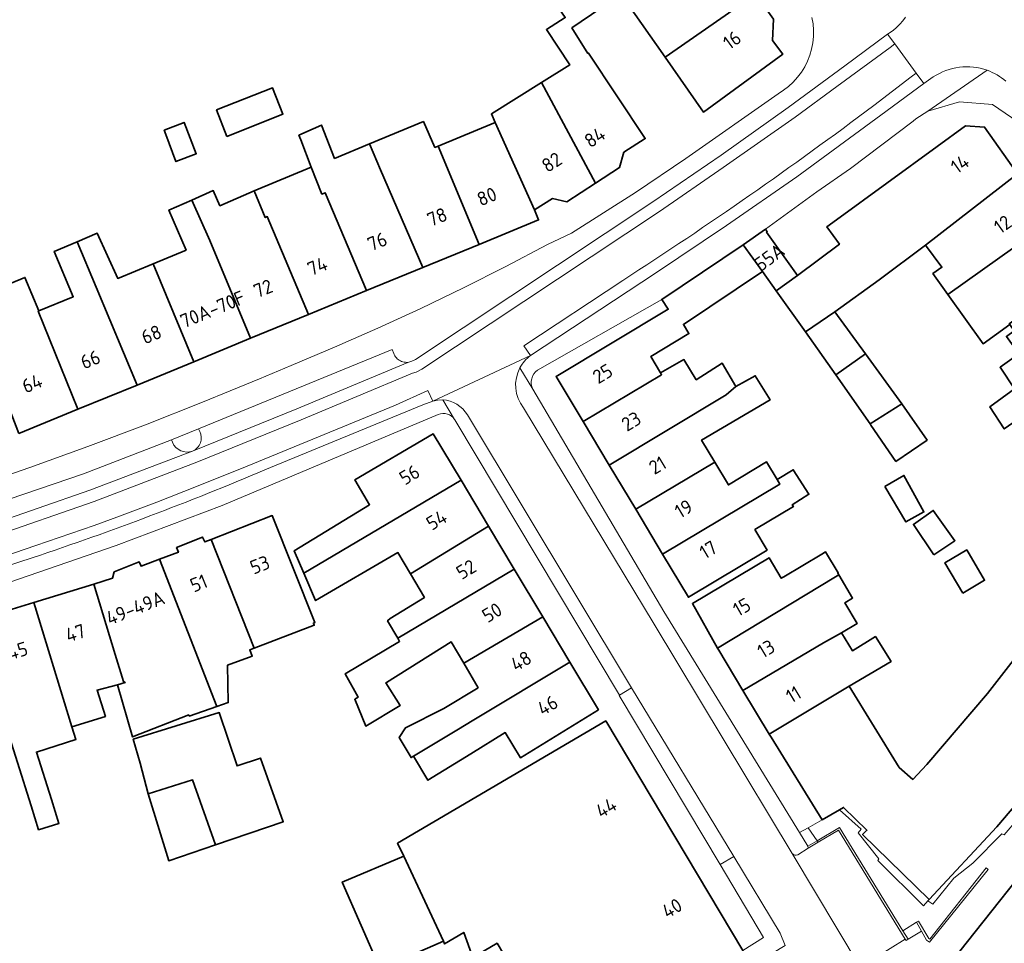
# Model space of a CAD drawing. Extents: x 150256 to 156914, y 461459 to 469481.
# Tile 230 of 256: x 155036 to 155131, y 463549 to 463638. Entities that reach past the tile are written whole.
import ezdxf
from ezdxf.enums import TextEntityAlignment as Align

# ---------------------------------------------------------------- set-up
doc = ezdxf.new("R2010")
doc.units = 0
doc.header["$LTSCALE"] = 0.75
for name, color, linetype, lineweight in [('B-RO-GK-KADEMUUR-G', 251, 'CONTINUOUS', 35), ('B-RO-GR-BEPLANTING_CULTUUR_VASTE PLANTENVAK-GV', 251, 'CONTINUOUS', 18), ('B-RO-IE-TERREINAFSCHEIDING_KUNSTMATIG_MUUR-G', 251, 'IE-TERREINAFSCHEIDING-KUNSTMATIG-DICHT', 18), ('B-RO-IE-TERREINAFSCHEIDING_KUNSTMATIG_MUUR-GV', 251, 'CONTINUOUS', 18), ('B-RO-OG-BEBOUWING-GV', 6, 'CONTINUOUS', 35), ('B-RO-OG-BEBOUWING-T18', 1, 'CONTINUOUS', 18), ('B-RO-OG-WATER_SLOOT-GV', 251, 'CONTINUOUS', 18), ('B-RO-VH-VERHARDING_ASFALT-GV', 251, 'CONTINUOUS', 18), ('B-RO-VH-VERHARDING_BETON-GV', 251, 'CONTINUOUS', 18), ('B-RO-VH-VERHARDING_BETONSTRAATSTEEN-GV', 251, 'CONTINUOUS', 18), ('B-RO-VH-VERHARDING_STRAATBAKSTEEN-GV', 251, 'CONTINUOUS', 18), ('B-RO-VH-VERHARDING_TEGEL-GV', 251, 'CONTINUOUS', 18)]:
    doc.layers.add(name, color=color, linetype=linetype, lineweight=lineweight)
doc.styles.add('NLCS-ISO-M200-T18', font='NLCS-ISO.ttf', dxfattribs={"height": 360})
doc.linetypes.add('IE-TERREINAFSCHEIDING-KUNSTMATIG-DICHT', pattern='A,8,-1,[82,NLCS.SHX,S=0.75,R=90,X=0,Y=0],-1', length=10)

msp = doc.modelspace()

# ---------------------------------------------------------------- linework, layer by layer
at = {"layer": 'B-RO-GK-KADEMUUR-G'}
msp.add_lwpolyline([(155158.686, 463590.425), (155146.81, 463573.07), (155126.24, 463547.151)], dxfattribs=at)
at = {"layer": 'B-RO-GR-BEPLANTING_CULTUUR_VASTE PLANTENVAK-GV'}
for points in [[(155053.578, 463598.517), (155053.459, 463598.765), (155050.834, 463597.716)], [(155050.834, 463597.716), (155050.941, 463597.47)]]:
    msp.add_lwpolyline(points, dxfattribs=at)
for points in [[(155052.878, 463596.6, 0.423662), (155053.578, 463598.517)], [(155050.941, 463597.47, 0.391432), (155052.878, 463596.6)]]:
    msp.add_lwpolyline(points, format="xyb", dxfattribs=at)
for points in [[(155124.15, 463553.24), (155124.026, 463553.102), (155124.506, 463552.794), (155126.515, 463555.297), (155128.374, 463556.738), (155131.18, 463559.583), (155131.408, 463559.507), (155135.352, 463564.134), (155134.553, 463564.805), (155130.7, 463560.28)], [(155124.026, 463553.102), (155124.15, 463553.24), (155117.7, 463559.51), (155118.12, 463559.94), (155115.86, 463562.14), (155115.465, 463561.913), (155117.572, 463560.048), (155117.285, 463559.684), (155119.258, 463557.164), (155119.19, 463557.013), (155123.58, 463552.609)]]:
    msp.add_lwpolyline(points, close=True, dxfattribs=at)
at = {"layer": 'B-RO-IE-TERREINAFSCHEIDING_KUNSTMATIG_MUUR-G'}
for points in [[(155112.445, 463560.186), (155111.586, 463559.722)], [(155113.322, 463558.899), (155115.464, 463560.204), (155121.593, 463550.21)], [(155112.389, 463558.411), (155113.322, 463558.899)], [(155112.389, 463558.411), (155112.445, 463558.219)], [(155121.593, 463550.21), (155122.108, 463549.407)], [(155122.108, 463549.407), (155121.913, 463549.258), (155121.813, 463549.404)]]:
    msp.add_lwpolyline(points, dxfattribs=at)
at = {"layer": 'B-RO-IE-TERREINAFSCHEIDING_KUNSTMATIG_MUUR-GV'}
for points in [[(155113.322, 463558.899), (155113.402, 463558.782), (155115.361, 463559.933), (155121.813, 463549.404), (155121.913, 463549.258), (155122.108, 463549.407), (155121.593, 463550.21), (155115.464, 463560.204)], [(155129.839, 463556.13), (155129.651, 463556.303), (155124.197, 463549.414), (155124.12, 463549.468), (155123.094, 463551.139), (155122.901, 463551.037), (155123.395, 463550.188), (155123.881, 463549.316), (155124.186, 463549.1)]]:
    msp.add_lwpolyline(points, close=True, dxfattribs=at)
at = {"layer": 'B-RO-OG-BEBOUWING-GV'}
for points in [[(155098.59, 463634.734), (155107.469, 463640.907), (155107.699, 463642.762), (155106.583, 463644.351), (155104.798, 463644.458), (155103.565, 463646.226), (155094.872, 463640.06)], [(155086.652, 463632.28), (155091.868, 463622.546), (155094.18, 463624.051), (155094.611, 463625.535), (155096.678, 463626.854), (155091.192, 463635.124), (155091.128, 463635.084), (155089.581, 463637.556), (155092.392, 463639.475), (155090.122, 463642.989), (155087.23, 463641.07), (155088.932, 463638.556), (155087.121, 463637.395), (155089.37, 463633.983)], [(155098.59, 463634.734), (155102.3, 463629.419), (155109.975, 463635), (155108.976, 463636.35), (155109.085, 463638.403), (155107.445, 463640.714), (155107.469, 463640.907)], [(155082.166, 463628.395), (155085.962, 463619.969), (155087.691, 463621.048), (155089.087, 463620.736), (155091.868, 463622.546), (155086.652, 463632.28), (155081.787, 463629.232)], [(155056.213, 463627.059), (155061.629, 463629.202), (155060.617, 463631.759), (155055.201, 463629.616)], [(155050.298, 463627.251), (155051.27, 463624.629), (155053.244, 463625.386), (155052.055, 463628.413), (155050.146, 463627.663)], [(155080.6, 463616.609), (155076.638, 463626.115), (155076.333, 463625.989), (155075.212, 463628.499), (155070.003, 463626.338), (155071.051, 463623.811), (155075.143, 463614.366)], [(155064.37, 463624.096), (155065.392, 463621.477), (155065.726, 463621.614), (155069.719, 463612.137), (155075.143, 463614.366), (155071.051, 463623.811), (155070.003, 463626.338), (155066.617, 463624.933), (155065.347, 463628.15), (155064.564, 463627.798), (155063.17, 463627.171), (155063.347, 463626.718)], [(155076.638, 463626.115), (155080.6, 463616.609), (155086.361, 463618.977), (155085.962, 463619.969), (155082.166, 463628.395)], [(155132.69, 463623.447), (155129.494, 463627.963), (155127.65, 463628.07), (155124.901, 463626.069), (155115.177, 463618.993), (155114.243, 463618.313), (155115.465, 463616.634), (155111.392, 463613.618), (155109.341, 463612.134), (155112.19, 463608.163), (155115.017, 463610.104), (155119.288, 463613.178), (155123.786, 463616.528)], [(155058.833, 463621.791), (155059.906, 463619.214), (155060.104, 463619.296), (155064.101, 463609.828), (155069.719, 463612.137), (155065.726, 463621.614), (155065.392, 463621.477), (155064.37, 463624.096)], [(155132.69, 463623.447), (155123.786, 463616.528), (155125.373, 463614.399), (155124.503, 463613.782), (155125.959, 463611.751), (155135.773, 463618.767), (155134.894, 463619.971), (155135.065, 463620.089)], [(155064.101, 463609.828), (155060.104, 463619.296), (155059.906, 463619.214), (155058.833, 463621.791), (155055.536, 463620.359), (155054.887, 463621.819), (155052.818, 463620.908), (155054.538, 463617), (155058.502, 463607.526)], [(155058.502, 463607.526), (155054.538, 463617), (155052.818, 463620.908), (155050.589, 463619.928), (155052.248, 463616.056), (155049.063, 463614.742), (155053.005, 463605.267)], [(155108.295, 463618.098), (155106.163, 463616.564), (155108.006, 463613.995), (155109.341, 463612.134), (155111.392, 463613.618), (155108.417, 463617.8), (155108.478, 463617.844)], [(155139.131, 463614.165), (155135.773, 463618.767), (155125.959, 463611.751), (155129.363, 463607.004), (155131.947, 463608.856), (155131.889, 463608.937)], [(155053.005, 463605.267), (155049.063, 463614.742), (155045.64, 463613.33), (155043.658, 463617.694), (155041.705, 463616.87), (155043.56, 463612.472), (155047.509, 463603.008)], [(155047.509, 463603.008), (155043.56, 463612.472), (155041.705, 463616.87), (155039.495, 463615.938), (155041.339, 463611.556), (155038.006, 463610.182), (155037.959, 463610.162), (155041.788, 463600.657)], [(155090.669, 463599.473), (155098.258, 463604.006), (155098.145, 463604.194), (155097.206, 463605.76), (155100.907, 463607.98), (155100.368, 463608.879), (155108.006, 463613.995), (155106.163, 463616.564), (155098.265, 463611.284), (155098.894, 463610.343), (155088.05, 463603.84)], [(155142.271, 463609.862), (155139.131, 463614.165), (155131.889, 463608.937), (155131.947, 463608.856), (155132.378, 463608.255), (155131.622, 463607.713), (155132.823, 463606.039), (155130.994, 463604.728), (155132.402, 463602.631)], [(155036.061, 463598.303), (155041.788, 463600.657), (155037.959, 463610.162), (155038.006, 463610.182), (155036.67, 463613.421), (155030.943, 463611.059), (155031.215, 463610.4), (155031.325, 463610.446), (155032.389, 463607.865)], [(155115.109, 463603.985), (155117.969, 463606.04), (155115.017, 463610.104), (155112.19, 463608.163)], [(155142.271, 463609.862), (155132.402, 463602.631), (155130.004, 463600.898), (155131.412, 463598.77), (155136.627, 463602.381), (155138.22, 463599.88), (155138.976, 463598.849), (155139.099, 463598.935), (155146.666, 463603.666), (155145.52, 463605.24), (155145.73, 463605.4), (155145.41, 463605.85), (155145.88, 463606.18), (155144.24, 463608.53), (155143.77, 463608.325), (155143.447, 463608.715), (155143.237, 463608.538)], [(155121.49, 463601.192), (155117.969, 463606.04), (155115.109, 463603.985), (155118.42, 463599.246)], [(155093.198, 463595.255), (155104.496, 463602.064), (155105.423, 463602.873), (155104.126, 463605.117), (155101.612, 463603.523), (155100.423, 463605.469), (155098.145, 463604.194), (155098.258, 463604.006), (155090.669, 463599.473)], [(155093.198, 463595.255), (155095.752, 463590.997), (155103.396, 463595.557), (155102.121, 463597.685), (155108.747, 463601.575), (155107.315, 463603.9), (155105.423, 463602.873), (155104.496, 463602.064)], [(155118.42, 463599.246), (155118.503, 463599.128), (155120.919, 463595.613), (155123.941, 463597.686), (155121.49, 463601.192)], [(155078.851, 463593.797), (155076.156, 463598.298), (155068.581, 463593.847), (155070.013, 463591.427), (155062.727, 463586.975), (155063.658, 463584.799)], [(155095.752, 463590.997), (155098.355, 463586.656), (155109.702, 463593.427), (155109.439, 463593.865), (155108.419, 463595.566), (155104.721, 463593.348), (155103.396, 463595.557)], [(155109.439, 463593.865), (155109.702, 463593.427), (155098.355, 463586.656), (155100.858, 463582.482), (155108.469, 463587.046), (155107.284, 463589.022), (155111.005, 463591.253), (155110.897, 463591.432), (155112.509, 463592.441), (155110.997, 463594.815)], [(155119.855, 463593.191), (155121.895, 463589.758), (155123.638, 463590.73), (155121.693, 463594.271)], [(155073.962, 463584.748), (155081.51, 463589.357), (155078.851, 463593.797), (155063.658, 463584.799), (155064.788, 463582.16), (155072.744, 463586.796)], [(155054.682, 463588.072), (155058.855, 463577.568), (155064.655, 463579.777), (155064.569, 463579.98), (155064.725, 463580.042), (155060.599, 463590.382)], [(155124.593, 463586.588), (155126.637, 463587.937), (155124.533, 463590.876), (155122.614, 463589.527)], [(155081.51, 463589.357), (155073.962, 463584.748), (155075.317, 463582.469), (155071.993, 463580.418), (155071.741, 463580.208), (155072.728, 463578.509), (155083.999, 463585.2)], [(155058.855, 463577.568), (155054.682, 463588.072), (155054.055, 463587.827), (155053.851, 463588.305), (155051.341, 463587.287), (155051.515, 463586.839), (155049.681, 463586.147), (155055.223, 463571.898), (155056.329, 463572.292), (155056.268, 463575.92), (155058.654, 463576.778), (155058.411, 463577.4)], [(155103.663, 463577.566), (155115.094, 463584.457), (155115.397, 463584.64), (155115.298, 463584.806), (155115.351, 463584.838), (155114.12, 463586.859), (155113.764, 463586.648), (155110.076, 463584.46), (155110.076, 463584.461), (155109.838, 463584.319), (155108.657, 463586.295), (155101.234, 463581.858)], [(155127.392, 463582.884), (155129.506, 463584.129), (155127.78, 463587.061), (155125.666, 463585.816)], [(155049.681, 463586.147), (155047.899, 463585.475), (155047.725, 463585.894), (155045.304, 463584.935), (155045.149, 463584.311), (155043.335, 463583.753), (155045.408, 463576.933), (155046.196, 463574.324), (155046.369, 463574.219), (155045.633, 463574.007), (155047.083, 463568.973), (155052.516, 463571.097), (155052.559, 463570.986), (155055.223, 463571.898)], [(155083.999, 463585.2), (155072.728, 463578.509), (155072.903, 463578.208), (155067.659, 463575.074), (155068.902, 463572.803), (155068.577, 463572.614), (155069.631, 463570.019), (155072.956, 463571.992), (155071.568, 463574.197), (155071.635, 463574.239), (155077.898, 463578.172), (155079.115, 463576.093), (155086.763, 463580.584)], [(155103.663, 463577.566), (155103.78, 463577.36), (155106.124, 463573.455), (155113.905, 463578.062), (155115.666, 463579.035), (155117.186, 463579.942), (155115.991, 463581.945), (155116.737, 463582.391), (155115.397, 463584.64), (155115.094, 463584.457)], [(155041.209, 463569.943), (155044.458, 463570.943), (155043.641, 463573.503), (155045.633, 463574.007), (155046.369, 463574.219), (155046.196, 463574.324), (155045.408, 463576.933), (155043.335, 463583.753), (155037.513, 463581.963)], [(155041.209, 463569.943), (155037.513, 463581.963), (155031.627, 463580.152), (155034.609, 463570.697), (155037.255, 463562.306), (155037.986, 463559.987), (155039.957, 463560.589), (155039.22, 463562.925), (155037.776, 463567.502), (155041.59, 463568.704)], [(155074.258, 463567.119), (155078.446, 463569.625), (155080.076, 463570.605), (155089.38, 463576.212), (155086.763, 463580.584), (155079.115, 463576.093), (155080.501, 463573.726), (155077.206, 463571.704), (155073.481, 463569.843), (155072.866, 463568.895), (155074.02, 463566.973)], [(155108.652, 463569.243), (155116.394, 463573.864), (155120.455, 463576.269), (155118.936, 463578.669), (155116.717, 463577.296), (155115.666, 463579.035), (155113.905, 463578.062), (155106.124, 463573.455)], [(155089.38, 463576.212), (155080.076, 463570.605), (155078.446, 463569.625), (155074.258, 463567.119), (155075.651, 463564.771), (155079.813, 463567.332), (155083.138, 463569.384), (155084.602, 463566.958), (155092.149, 463571.588)], [(155048.577, 463563.466), (155052.882, 463564.81), (155055.09, 463558.519), (155061.658, 463560.761), (155059.443, 463566.924), (155057.196, 463566.162), (155055.464, 463571.319), (155047.149, 463568.744), (155047.821, 463566.412)], [(155055.09, 463558.519), (155052.882, 463564.81), (155048.577, 463563.466), (155050.585, 463556.981)], [(155077.147, 463549.194), (155073.306, 463557.422), (155067.368, 463554.921), (155071.037, 463546.52)]]:
    msp.add_lwpolyline(points, close=True, dxfattribs=at)
for points in [[(155135.332, 463580.297), (155129.773, 463573.166), (155123.931, 463566.308), (155122.569, 463564.854), (155121.242, 463566.017), (155116.394, 463573.864), (155108.652, 463569.243), (155108.84, 463568.93), (155113.79, 463560.95), (155115.465, 463561.913), (155115.86, 463562.14), (155118.12, 463559.94), (155117.7, 463559.51), (155124.15, 463553.24), (155130.7, 463560.28), (155134.553, 463564.805)], [(155106.119, 463548.319), (155092.853, 463570.509), (155072.72, 463558.677), (155073.306, 463557.422), (155077.147, 463549.194), (155077.265, 463548.942), (155079.109, 463550.06), (155080.008, 463547.623), (155082.343, 463549), (155083.574, 463546.963)]]:
    msp.add_lwpolyline(points, dxfattribs=at)
at = {"layer": 'B-RO-OG-WATER_SLOOT-GV'}
msp.add_lwpolyline([(155146.81, 463573.07), (155126.24, 463547.151)], dxfattribs=at)
at = {"layer": 'B-RO-VH-VERHARDING_ASFALT-GV'}
msp.add_lwpolyline([(155110.201, 463548.8), (155109.723, 463549.967), (155105.246, 463557.411), (155103.909, 463556.615), (155108.116, 463549.559), (155106.119, 463548.319), (155107.018, 463546.84), (155108.998, 463548.059)], close=True, dxfattribs=at)
at = {"layer": 'B-RO-VH-VERHARDING_BETON-GV'}
msp.add_lwpolyline([(155121.593, 463550.21), (155122.108, 463549.407), (155123.395, 463550.188), (155122.901, 463551.037)], close=True, dxfattribs=at)
at = {"layer": 'B-RO-VH-VERHARDING_BETONSTRAATSTEEN-GV'}
for points in [[(155033.288, 463588.264), (155043.35, 463591.75), (155053.3, 463595.54), (155063.39, 463599.656), (155074.156, 463604.15), (155074.498, 463604.259), (155075.064, 463604.535), (155098.048, 463619.786), (155104.217, 463624.059), (155111.182, 463628.934), (155115.203, 463631.874), (155120.352, 463635.668), (155120.81, 463636.005), (155120.121, 463636.943), (155115.987, 463633.882), (155110.513, 463629.859), (155104.003, 463625.24), (155097.413, 463620.733), (155074.434, 463605.486), (155074.09, 463605.308), (155073.717, 463605.203), (155062.959, 463600.712), (155052.878, 463596.6)], [(155052.878, 463596.6), (155062.959, 463600.712), (155073.717, 463605.203), (155073.592, 463605.198), (155073.468, 463605.205), (155073.344, 463605.223), (155073.223, 463605.252), (155073.105, 463605.292), (155072.992, 463605.344), (155072.883, 463605.405), (155072.781, 463605.476), (155072.685, 463605.556), (155072.597, 463605.645), (155072.518, 463605.742), (155072.449, 463605.845), (155072.389, 463605.955), (155072.339, 463606.069), (155072.194, 463606.454), (155058.268, 463600.739), (155053.459, 463598.765), (155053.578, 463598.517)], [(155085.585, 463605.854), (155076.112, 463601.441), (155076.593, 463601.545), (155077.083, 463601.581)], [(155117.471, 463546.703), (155110.898, 463557.686), (155097.546, 463579.861), (155084.89, 463600.816)], [(155079.481, 463600.127), (155095.36, 463573.724), (155105.246, 463557.411), (155109.723, 463549.967), (155110.201, 463548.8)], [(155050.941, 463597.47), (155050.834, 463597.716), (155042.334, 463594.421), (155033.704, 463591.487)], [(155052.878, 463596.6), (155042.959, 463592.822), (155032.929, 463589.346), (155032.825, 463589.317), (155022.818, 463586.125), (155014.077, 463583.575), (155012.742, 463583.187), (155012.719, 463583.18), (155012.631, 463583.154), (155012.529, 463583.126), (154990.646, 463577.051), (154990.566, 463577.021), (154990.464, 463576.996), (154979.992, 463574.143)], [(155032.929, 463589.346), (155042.959, 463592.822), (155052.878, 463596.6)], [(155117.877, 463543.315), (155118.538, 463542.833), (155118.338, 463542.586), (155118.573, 463542.402), (155119.216, 463541.9), (155120.985, 463540.529), (155125.63, 463546.382), (155126.24, 463547.151), (155146.81, 463573.07)], [(155135.352, 463564.134), (155131.408, 463559.507), (155131.18, 463559.583), (155128.374, 463556.738), (155126.515, 463555.297), (155124.506, 463552.794), (155124.026, 463553.102), (155123.58, 463552.609), (155119.19, 463557.013), (155119.258, 463557.164), (155117.285, 463559.684), (155117.572, 463560.048), (155115.465, 463561.913), (155113.79, 463560.95), (155112.445, 463560.186)], [(155112.445, 463560.186), (155113.322, 463558.899), (155115.464, 463560.204), (155121.593, 463550.21), (155122.901, 463551.037), (155123.094, 463551.139), (155124.12, 463549.468), (155124.197, 463549.414), (155129.651, 463556.303), (155129.839, 463556.13), (155124.186, 463549.1), (155123.881, 463549.316), (155123.395, 463550.188), (155122.108, 463549.407), (155121.913, 463549.258), (155121.813, 463549.404), (155117.471, 463546.703)]]:
    msp.add_lwpolyline(points, dxfattribs=at)
for points in [[(155084.556, 463604.676, -0.112829), (155085.585, 463605.854)], [(155084.89, 463600.816, -0.298967), (155084.556, 463604.676)], [(155077.083, 463601.581, -0.240339), (155079.481, 463600.127)], [(155053.578, 463598.517, -0.423662), (155052.878, 463596.6)], [(155052.878, 463596.6, -0.391432), (155050.941, 463597.47)]]:
    msp.add_lwpolyline(points, format="xyb", dxfattribs=at)
msp.add_lwpolyline([(155103.909, 463556.615), (155105.246, 463557.411), (155095.36, 463573.724), (155094.19, 463573), (155094.155, 463572.978)], close=True, dxfattribs=at)
at = {"layer": 'B-RO-VH-VERHARDING_STRAATBAKSTEEN-GV'}
for points in [[(155121.849, 463638.606), (155121.594, 463638.244), (155121.307, 463637.906), (155120.992, 463637.596), (155120.649, 463637.315), (155120.121, 463636.943), (155120.81, 463636.005), (155122.877, 463633.193), (155123.623, 463632.177), (155124.536, 463632.808)], [(155110.898, 463557.686), (155117.471, 463546.703), (155121.813, 463549.404), (155115.361, 463559.933), (155113.402, 463558.782)], [(155113.402, 463558.782), (155112.445, 463558.219), (155111.431, 463557.562)]]:
    msp.add_lwpolyline(points, dxfattribs=at)
for points in [[(155124.536, 463632.808, -0.240568), (155129.749, 463633.458)], [(155129.749, 463633.458, -0.091931), (155131.565, 463632.391)], [(155111.431, 463557.562, -0.360363), (155110.898, 463557.686)]]:
    msp.add_lwpolyline(points, format="xyb", dxfattribs=at)
at = {"layer": 'B-RO-VH-VERHARDING_TEGEL-GV'}
for points in [[(155112.806, 463638.564), (155112.908, 463637.957), (155112.956, 463637.344), (155112.948, 463636.728), (155112.885, 463636.116), (155112.767, 463635.511), (155112.596, 463634.92), (155112.372, 463634.347), (155112.098, 463633.796), (155111.775, 463633.271), (155111.407, 463632.778), (155110.995, 463632.32), (155110.545, 463631.9), (155110.058, 463631.523), (155109.54, 463631.191), (155100.6, 463624.93), (155095.72, 463621.64), (155089.55, 463617.7), (155087.23, 463616.587), (155083.178, 463614.461), (155079.091, 463612.405), (155074.969, 463610.42), (155070.814, 463608.506), (155066.626, 463606.663), (155062.408, 463604.892), (155059.359, 463603.612), (155056.532, 463602.447), (155053.855, 463601.343), (155048.318, 463599.156), (155042.75, 463597.05), (155037.151, 463595.027), (155031.523, 463593.086)], [(155033.704, 463591.487), (155042.334, 463594.421), (155050.834, 463597.716), (155053.459, 463598.765), (155058.268, 463600.739), (155072.194, 463606.454), (155072.339, 463606.069), (155072.389, 463605.955), (155072.449, 463605.845), (155072.518, 463605.742), (155072.597, 463605.645), (155072.685, 463605.556), (155072.781, 463605.476), (155072.883, 463605.405), (155072.992, 463605.344), (155073.105, 463605.292), (155073.223, 463605.252), (155073.344, 463605.223), (155073.468, 463605.205), (155073.592, 463605.198), (155073.717, 463605.203), (155074.09, 463605.308), (155074.434, 463605.486), (155097.413, 463620.733), (155104.003, 463625.24), (155110.513, 463629.859), (155115.987, 463633.882), (155120.121, 463636.943), (155120.649, 463637.315), (155120.992, 463637.596), (155121.307, 463637.906), (155121.594, 463638.244), (155121.849, 463638.606)], [(155118.78, 463630.05), (155122.408, 463632.833), (155122.877, 463633.193), (155120.81, 463636.005), (155120.352, 463635.668), (155115.203, 463631.874), (155111.182, 463628.934), (155104.217, 463624.059), (155098.048, 463619.786), (155075.064, 463604.535), (155074.498, 463604.259), (155074.156, 463604.15), (155063.39, 463599.656), (155053.3, 463595.54), (155043.35, 463591.75), (155033.288, 463588.264), (155023.15, 463585.035), (155014.388, 463582.478), (155012.937, 463582.055), (154990.866, 463575.921), (154980.22, 463573.026)], [(155094.516, 463613.134), (155084.914, 463606.808), (155085.585, 463605.854), (155097.665, 463613.844), (155104.54, 463618.443), (155111.336, 463623.157), (155119.466, 463629.12), (155123.623, 463632.177), (155122.877, 463633.193), (155122.408, 463632.833)], [(155086.26, 463604.453), (155098.265, 463611.284), (155106.163, 463616.564), (155108.295, 463618.098), (155113.274, 463621.685), (155116.54, 463623.95), (155122.58, 463628.54), (155122.845, 463628.774), (155124.021, 463629.497), (155129.749, 463633.458)], [(155129.749, 463633.458), (155124.021, 463629.497), (155127.079, 463630.404), (155130.257, 463630.151), (155132.706, 463628.471), (155135.1, 463625.27)], [(155124.536, 463632.808), (155123.623, 463632.177), (155119.466, 463629.12), (155111.336, 463623.157), (155104.54, 463618.443), (155097.665, 463613.844), (155085.585, 463605.854)], [(155122.408, 463632.833), (155118.78, 463630.05)], [(155076.112, 463601.441), (155085.585, 463605.854), (155084.914, 463606.808), (155094.516, 463613.134)], [(155084.556, 463604.676), (155085.784, 463602.618)], [(155111.431, 463557.562), (155112.445, 463558.219), (155112.389, 463558.411), (155111.586, 463559.722), (155098.48, 463581.099), (155085.784, 463602.618), (155084.556, 463604.676)], [(154971.516, 463569.722), (154963.957, 463565.634), (154963.375, 463565.339), (154964.489, 463563.335), (154967.079, 463564.911), (154974.381, 463568.817), (154976.239, 463569.649), (154977.199, 463569.969), (154978.399, 463570.28), (155006.408, 463577.969), (155014.981, 463580.386), (155018.19, 463581.289), (155023.27, 463582.782), (155029.208, 463584.64), (155033.474, 463586.035), (155037.728, 463587.471), (155043.363, 463589.435), (155045.559, 463590.231), (155049.43, 463591.689), (155053.279, 463593.2), (155058.15, 463595.16), (155072.51, 463601.057), (155075.642, 463602.477), (155076.112, 463601.441)], [(155076.112, 463601.441), (155075.642, 463602.477), (155072.51, 463601.057), (155058.15, 463595.16), (155053.279, 463593.2), (155049.43, 463591.689), (155045.559, 463590.231), (155043.363, 463589.435), (155037.728, 463587.471), (155033.474, 463586.035)], [(155078.236, 463599.673), (155077.083, 463601.581), (155076.593, 463601.545), (155076.112, 463601.441), (155075.171, 463601.078), (155059.879, 463594.8)], [(155059.879, 463594.8), (155075.171, 463601.078), (155076.112, 463601.441)], [(155077.083, 463601.581), (155078.236, 463599.673), (155078.257, 463599.643), (155094.19, 463573)], [(155084.89, 463600.816), (155097.546, 463579.861), (155110.898, 463557.686)], [(155037.463, 463586.325), (155026.752, 463582.833), (155015.958, 463579.607), (155015.257, 463579.413), (154977.97, 463569.116), (154975.607, 463568.232), (154973.35, 463567.106), (154966.776, 463563.505), (154965.012, 463562.395), (154965.882, 463560.831), (154967.41, 463561.774), (154972.601, 463564.422), (154978.535, 463566.978), (154992.96, 463571.568), (155000, 463573.563), (155015.657, 463578.001), (155019.378, 463579.056), (155032.276, 463582.949), (155045.478, 463587.494), (155055.756, 463591.352), (155076.651, 463600.17)], [(155094.19, 463573), (155095.36, 463573.724), (155079.481, 463600.127)], [(155026.752, 463582.833), (155037.463, 463586.325)]]:
    msp.add_lwpolyline(points, dxfattribs=at)
for points in [[(155129.749, 463633.458, 0.240568), (155124.536, 463632.808)], [(155131.565, 463632.391, 0.091931), (155129.749, 463633.458)], [(155118.78, 463630.05, -0.01797), (155094.516, 463613.134)], [(155094.516, 463613.134, 0.01797), (155118.78, 463630.05)], [(155085.585, 463605.854, 0.112829), (155084.556, 463604.676)], [(155084.556, 463604.676, 0.298967), (155084.89, 463600.816)], [(155085.784, 463602.618, -0.354275), (155086.26, 463604.453)], [(155079.481, 463600.127, 0.240339), (155077.083, 463601.581)], [(155076.651, 463600.17, -0.356437), (155078.236, 463599.673)], [(155037.463, 463586.325, 0.019507), (155059.879, 463594.8)], [(155059.879, 463594.8, -0.019507), (155037.463, 463586.325)], [(155110.898, 463557.686, 0.360363), (155111.431, 463557.562)]]:
    msp.add_lwpolyline(points, format="xyb", dxfattribs=at)

# ---------------------------------------------------------------- texts
at = {"layer": 'B-RO-OG-BEBOUWING-T18', "style": 'NLCS-ISO-M200-T18'}
for s, rotation, p in [('16', 36, (155105.074, 463636.382)), ('84', 33.6, (155091.796, 463626.978)), ('82', 33, (155087.633, 463624.562)), ('14', 35.3, (155127.119, 463624.395)), ('80', 22.3, (155081.356, 463621.244)), ('78', 22.3, (155076.547, 463619.268)), ('12', 35.3, (155131.254, 463618.55)), ('76', 22.3, (155070.753, 463616.886)), ('55A', 36.2, (155108.688, 463615.367)), ('74', 22.3, (155064.959, 463614.505)), ('72', 22.3, (155059.708, 463612.347)), ('70A-70F', 22.3, (155054.813, 463610.335)), ('68', 22.3, (155048.905, 463607.906)), ('66', 22.3, (155042.995, 463605.477)), ('25', 30.9, (155092.553, 463604.108)), ('64', 22.3, (155037.362, 463603.162)), ('23', 30.9, (155095.318, 463599.498)), ('21', 30.9, (155097.864, 463595.252)), ('56', 30.9, (155073.871, 463594.327)), ('19', 30.9, (155100.39, 463591.04)), ('54', 30.9, (155076.49, 463589.954)), ('17', 30.9, (155102.77, 463587.071)), ('53', 21.3, (155059.392, 463585.617)), ('52', 30.9, (155079.351, 463585.176)), ('51', 22.1, (155053.479, 463583.838)), ('49-49A', 21.6, (155047.346, 463581.442)), ('15', 29.5, (155106.016, 463581.53)), ('50', 30.9, (155081.853, 463580.997)), ('47', 17.1, (155041.552, 463579.02)), ('45', 17.1, (155035.966, 463577.302)), ('13', 31, (155108.365, 463577.493)), ('48', 30.9, (155084.658, 463576.313)), ('11', 31, (155111.019, 463573.071)), ('46', 30.9, (155087.227, 463572.022)), ('44', 30.9, (155092.895, 463562.117)), ('40', 30.9, (155099.266, 463552.4))]:
    msp.add_text(s, height=1.35, rotation=rotation, dxfattribs=at).set_placement(p, align=Align.MIDDLE)

doc.saveas('drawing.dxf')
